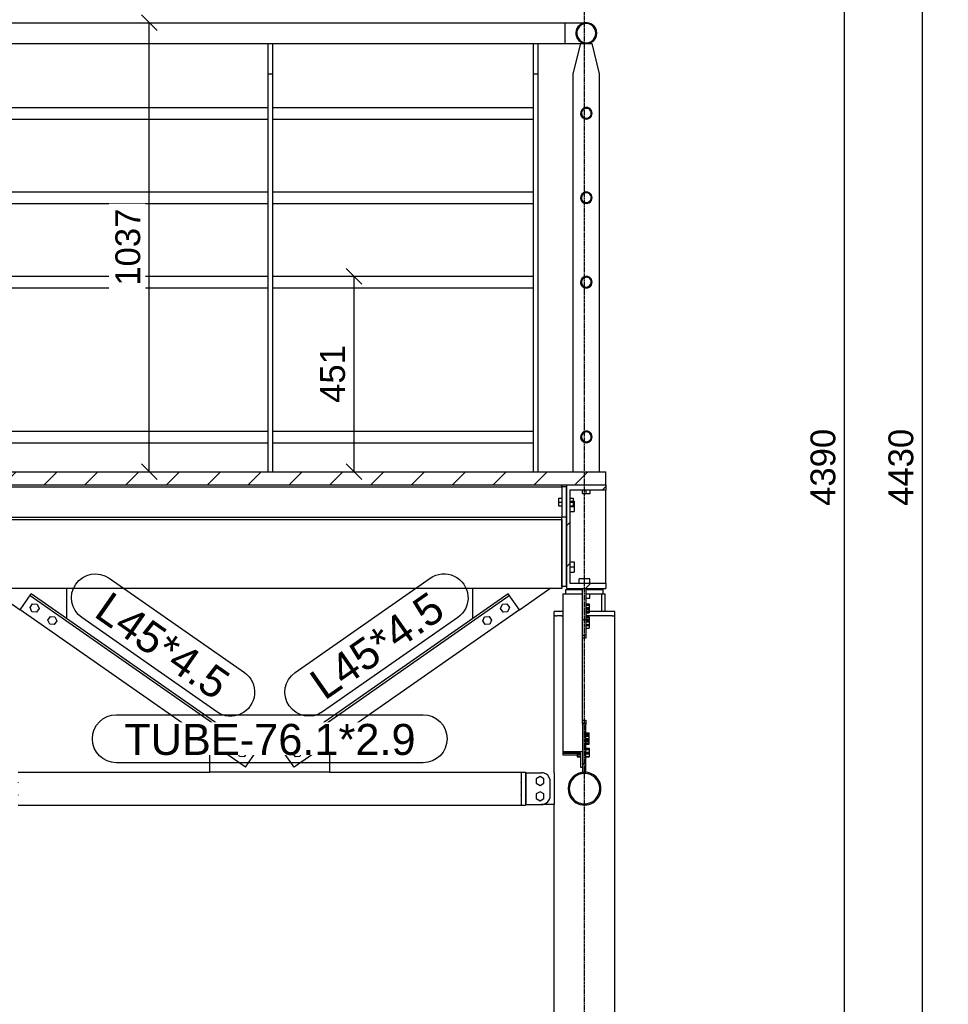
# Model space of a CAD drawing. Header units: millimetres. Extents: x 25 to 224619, y 20 to 11454.
# Tile 53 of 105: x 115847 to 117992, y 2724 to 4998. Entities that reach past the tile are written whole.
import ezdxf

# ---------------------------------------------------------------- set-up
doc = ezdxf.new("R2010")
doc.units = ezdxf.units.MM
doc.linetypes.add('DXK_LINE_DOT3', pattern=[5.9187, 2.979, -0.9799, 0.9799, -0.9799])
for name, color, linetype in [('ACIER_COUPE', 7, 'Continuous'), ('ACIER_HACHURES', 7, 'Continuous'), ('ACIER_VISIBLE', 7, 'Continuous'), ('BOULONS', 7, 'Continuous'), ('COTATIONS', 7, 'Continuous'), ('MAILLAGE', 7, 'Continuous'), ('REPERES', 7, 'Continuous')]:
    doc.layers.add(name, color=color, linetype=linetype)
doc.styles.add('Arial', font='arial.ttf', dxfattribs={"height": 0.2})

# ---------------------------------------------------------------- blocks, each defined once
blk = doc.blocks.new('GridLine-1649644-35265 - 19810')
at = {"layer": 'MAILLAGE', "color": 7, "linetype": 'DXK_LINE_DOT3'}
blk.add_line((117151.6, 600), (117151.6, 7479.1), dxfattribs=at)
blk = doc.blocks.new('Part-1649644-20534 - 19810')
at = {"layer": 'ACIER_HACHURES', "linetype": 'Continuous'}
h = blk.add_hatch(dxfattribs=at)
h.set_pattern_fill('', scale=21, style=0, pattern_type=0)
h.set_pattern_definition([(45, (117176.525, 4979.03), (-47.146, 47.146), [])])
h.paths.add_polyline_path([(117179.8, 4967), (117176.5, 4979), (117167.7, 4987.9), (117155.6, 4991.1), (117143.5, 4987.9), (117134.7, 4979), (117131.5, 4967), (117134.7, 4954.9), (117143.5, 4946), (117155.6, 4942.8), (117167.7, 4946), (117176.5, 4954.9)])
h.paths.add_polyline_path([(117166.7, 4947.8), (117155.6, 4944.8), (117144.5, 4947.8), (117136.4, 4955.9), (117133.5, 4967), (117136.4, 4978), (117144.5, 4986.1), (117155.6, 4989.1), (117166.7, 4986.1), (117174.8, 4978), (117177.8, 4967), (117174.8, 4955.9)])
at = {"layer": 'ACIER_COUPE', "color": 136, "linetype": 'Continuous'}
for radius, start, end in [(24.1, 30, 210), (22.1, 330, 150), (22.1, 150, 330), (24.1, 210, 30)]:
    blk.add_arc((117155.6, 4967), radius, start, end, dxfattribs=at)
blk = doc.blocks.new('Part-1649644-19848 - 19810')
at = {"layer": 'ACIER_HACHURES', "linetype": 'Continuous'}
h = blk.add_hatch(dxfattribs=at)
h.set_pattern_fill('', scale=21, style=0, pattern_type=0)
h.set_pattern_definition([(45, (117110.61, 3924.106), (-47.146, 47.146), [])])
h.paths.add_polyline_path([(117200.6, 3924.1), (117110.6, 3924.1), (117110.6, 3684.1), (117200.6, 3684.1), (117200.6, 3696.6), (117117.6, 3696.6), (117117.6, 3911.6), (117200.6, 3911.6)])
at = {"layer": 'ACIER_COUPE', "color": 136, "linetype": 'Continuous'}
for p, q in [((117110.6, 3684.1), (117110.6, 3924.1)), ((117110.6, 3924.1), (117200.6, 3924.1)), ((117200.6, 3911.6), (117117.6, 3911.6)), ((117117.6, 3911.6), (117117.6, 3696.6)), ((117200.6, 3924.1), (117200.6, 3911.6)), ((117110.6, 3684.1), (117200.6, 3684.1)), ((117117.6, 3696.6), (117200.6, 3696.6)), ((117200.6, 3696.6), (117200.6, 3684.1))]:
    blk.add_line(p, q, dxfattribs=at)
blk = doc.blocks.new('Part-1649644-19849 - 19810')
at = {"layer": 'ACIER_VISIBLE', "color": 136, "linetype": 'Continuous'}
for p, q in [((115762.4, 3684.1), (115762.4, 3844.1)), ((117098.8, 3844.1), (117098.8, 3684.1)), ((117098.8, 3684.1), (115762.4, 3684.1))]:
    blk.add_line(p, q, dxfattribs=at)
blk = doc.blocks.new('Part-1649644-19851 - 19810')
at = {"layer": 'ACIER_VISIBLE', "color": 136, "linetype": 'Continuous'}
for p, q in [((117098.8, 3689.1), (117098.8, 3844.1)), ((117108.8, 3849.1), (117108.8, 3689.1)), ((117108.8, 3689.1), (117098.8, 3689.1))]:
    blk.add_line(p, q, dxfattribs=at)
blk = doc.blocks.new('Bolt-1649644-19852 - 19810')
at = {"layer": 'BOULONS', "color": 7, "linetype": 'Continuous'}
for p, q in [((117108.8, 3882.1), (117110.6, 3882.1)), ((117108.8, 3866.1), (117110.6, 3866.1)), ((117117.6, 3886.1), (117127.6, 3886.1)), ((117117.6, 3874.1), (117127.6, 3874.1)), ((117127.6, 3886.1), (117127.6, 3862.1)), ((117117.6, 3862.1), (117127.6, 3862.1)), ((117108.8, 3742.1), (117110.6, 3742.1)), ((117117.6, 3746.1), (117127.6, 3746.1)), ((117117.6, 3734.1), (117127.6, 3734.1)), ((117127.6, 3746.1), (117127.6, 3722.1)), ((117108.8, 3726.1), (117110.6, 3726.1)), ((117117.6, 3722.1), (117127.6, 3722.1))]:
    blk.add_line(p, q, dxfattribs=at)
blk = doc.blocks.new('Part-1649644-20556 - 19810')
at = {"layer": 'ACIER_VISIBLE', "color": 136, "linetype": 'Continuous'}
for p, q in [((115713.8, 4048.1), (116420.6, 4048.1)), ((116430.6, 4048.1), (117033.8, 4048.1)), ((115713.8, 4021.2), (116420.6, 4021.2)), ((116430.6, 4021.2), (117033.8, 4021.2))]:
    blk.add_line(p, q, dxfattribs=at)
blk = doc.blocks.new('Bolt-1649644-19866 - 19810')
at = {"layer": 'BOULONS', "color": 7, "linetype": 'Continuous'}
for p, q in [((117108.8, 3890.1), (117110.6, 3890.1)), ((117117.6, 3893.1), (117125.1, 3893.1)), ((117125.1, 3893.1), (117125.1, 3875.1)), ((117108.8, 3878.1), (117110.6, 3878.1)), ((117117.6, 3884.1), (117125.1, 3884.1)), ((117117.6, 3875.1), (117125.1, 3875.1))]:
    blk.add_line(p, q, dxfattribs=at)
blk = doc.blocks.new('Bolt-1649644-19873 - 19810')
at = {"layer": 'BOULONS', "color": 7, "linetype": 'Continuous'}
for p, q in [((117108.8, 3890.1), (117110.6, 3890.1)), ((117117.6, 3893.1), (117125.1, 3893.1)), ((117125.1, 3893.1), (117125.1, 3875.1)), ((117108.8, 3878.1), (117110.6, 3878.1)), ((117117.6, 3884.1), (117125.1, 3884.1)), ((117117.6, 3875.1), (117125.1, 3875.1))]:
    blk.add_line(p, q, dxfattribs=at)
blk = doc.blocks.new('Bolt-1649644-19881 - 19810')
at = {"layer": 'BOULONS', "color": 7, "linetype": 'Continuous'}
for p, q in [((117108.8, 3890.1), (117110.6, 3890.1)), ((117117.6, 3893.1), (117125.1, 3893.1)), ((117125.1, 3893.1), (117125.1, 3875.1)), ((117108.8, 3878.1), (117110.6, 3878.1)), ((117117.6, 3884.1), (117125.1, 3884.1)), ((117117.6, 3875.1), (117125.1, 3875.1))]:
    blk.add_line(p, q, dxfattribs=at)
blk = doc.blocks.new('Part-1649644-19882 - 19810')
at = {"layer": 'ACIER_VISIBLE', "color": 136, "linetype": 'Continuous'}
for p, q in [((115745.6, 3924.1), (115745.6, 3904.1)), ((115745.6, 3918.9), (117098.8, 3918.9)), ((117098.8, 3919.1), (117098.8, 3924.1)), ((115669.4, 3904.1), (115745.6, 3904.1)), ((115669.4, 3849.3), (117098.8, 3849.3)), ((115669.4, 3844.1), (117098.8, 3844.1)), ((117098.8, 3844.1), (117098.8, 3849.1))]:
    blk.add_line(p, q, dxfattribs=at)
blk = doc.blocks.new('Part-1649644-19887 - 19810')
at = {"layer": 'ACIER_VISIBLE', "color": 136, "linetype": 'Continuous'}
for p, q in [((117108.8, 3919.1), (117098.8, 3919.1)), ((117098.8, 3919.1), (117098.8, 3849.1)), ((117108.8, 3919.1), (117108.8, 3849.1)), ((117108.8, 3849.1), (117098.8, 3849.1))]:
    blk.add_line(p, q, dxfattribs=at)
blk = doc.blocks.new('Bolt-1649644-19888 - 19810')
at = {"layer": 'BOULONS', "color": 7, "linetype": 'Continuous'}
for p, q in [((117091.3, 3893.1), (117091.3, 3875.1)), ((117091.3, 3893.1), (117098.8, 3893.1)), ((117108.8, 3890.1), (117110.6, 3890.1)), ((117117.6, 3893.1), (117125.1, 3893.1)), ((117125.1, 3893.1), (117125.1, 3875.1)), ((117091.3, 3884.1), (117098.8, 3884.1)), ((117091.3, 3875.1), (117098.8, 3875.1)), ((117108.8, 3878.1), (117110.6, 3878.1)), ((117117.6, 3884.1), (117125.1, 3884.1)), ((117117.6, 3875.1), (117125.1, 3875.1))]:
    blk.add_line(p, q, dxfattribs=at)
blk = doc.blocks.new('Part-1649644-20538 - 19810')
at = {"layer": 'ACIER_HACHURES', "linetype": 'Continuous'}
h = blk.add_hatch(dxfattribs=at)
h.set_pattern_fill('', scale=21, style=0, pattern_type=0)
h.set_pattern_definition([(45, (117167.26, 4041.33), (-47.146, 47.146), [])])
h.paths.add_polyline_path([(117169.1, 4034.6), (117167.3, 4041.3), (117162.3, 4046.3), (117155.6, 4048.1), (117148.9, 4046.3), (117144, 4041.3), (117142.2, 4034.6), (117144, 4027.9), (117148.9, 4023), (117155.6, 4021.2), (117162.3, 4023), (117167.3, 4027.9)])
h.paths.add_polyline_path([(117161.3, 4024.7), (117155.6, 4023.2), (117149.9, 4024.7), (117145.7, 4028.9), (117144.2, 4034.6), (117145.7, 4040.3), (117149.9, 4044.5), (117155.6, 4046.1), (117161.3, 4044.5), (117165.5, 4040.3), (117167.1, 4034.6), (117165.5, 4028.9)])
at = {"layer": 'ACIER_COUPE', "color": 136, "linetype": 'Continuous'}
for radius, start, end in [(13.4, 30, 210), (13.4, 210, 30), (11.4, 150, 330), (11.4, 330, 150)]:
    blk.add_arc((117155.6, 4034.6), radius, start, end, dxfattribs=at)
blk = doc.blocks.new('Part-1649644-19894 - 19810')
at = {"layer": 'ACIER_VISIBLE', "color": 136, "linetype": 'Continuous'}
for p, q in [((117081.5, 3258.8), (117081.5, 3621.1)), ((117084.7, 3621.1), (117084.9, 3621.1)), ((117084.9, 3621.1), (117087.2, 3621.1)), ((117098, 3621.1), (117093.4, 3621.1)), ((117177.3, 3621.1), (117171.3, 3621.1)), ((117195.5, 3621.1), (117189.6, 3621.1)), ((117209.3, 3621.1), (117204.8, 3621.1)), ((117215.6, 3621.1), (117217.8, 3621.1)), ((117217.8, 3621.1), (117218.1, 3621.1)), ((117221.2, 1760.5), (117221.2, 3621.1)), ((117081.5, 1760.5), (117081.5, 3185.6))]:
    blk.add_line(p, q, dxfattribs=at)
blk = doc.blocks.new('Part-1649644-19895 - 19810')
at = {"layer": 'ACIER_VISIBLE', "color": 136, "linetype": 'Continuous'}
for p, q in [((117103.4, 3672.3), (117108.4, 3672.3)), ((117103.4, 3672.1), (117103.4, 3672.3)), ((117111.4, 3672.1), (117111.4, 3672.3)), ((117191.4, 3631.1), (117191.4, 3672.3)), ((117194.4, 3672.3), (117199.4, 3672.3)), ((117199.4, 3631.1), (117199.4, 3672.3))]:
    blk.add_line(p, q, dxfattribs=at)
blk = doc.blocks.new('Part-1649644-19897 - 19810')
at = {"layer": 'ACIER_VISIBLE', "color": 136, "linetype": 'Continuous'}
for p, q in [((117108.4, 3682.3), (117146.4, 3682.3)), ((117108.4, 3672.3), (117108.4, 3682.3)), ((117108.4, 3672.3), (117146.4, 3672.3)), ((117154.4, 3682.3), (117194.4, 3682.3)), ((117154.4, 3672.3), (117194.4, 3672.3)), ((117194.4, 3672.3), (117194.4, 3682.3))]:
    blk.add_line(p, q, dxfattribs=at)
blk = doc.blocks.new('Bolt-1649644-19898 - 19810')
at = {"layer": 'BOULONS', "color": 7, "linetype": 'Continuous'}
for p, q in [((117139.4, 3696.6), (117139.4, 3706.6)), ((117163.4, 3706.6), (117139.4, 3706.6)), ((117143.4, 3682.3), (117143.4, 3684.1)), ((117151.4, 3696.6), (117151.4, 3706.6)), ((117159.4, 3682.3), (117159.4, 3684.1)), ((117163.4, 3696.6), (117163.4, 3706.6)), ((117139.4, 3672.1), (117139.4, 3672.3)), ((117154.4, 3662.3), (117163.4, 3662.3)), ((117163.4, 3662.3), (117163.4, 3672.3))]:
    blk.add_line(p, q, dxfattribs=at)
blk = doc.blocks.new('Bolt-1649644-20258 - 19810')
at = {"layer": 'BOULONS', "color": 7, "linetype": 'Continuous'}
for p, q in [((117154.4, 3648.6), (117161.9, 3648.6)), ((117154.4, 3645.9), (117161.9, 3645.9)), ((117161.9, 3648.6), (117161.9, 3628.5)), ((117154.4, 3635.8), (117161.9, 3635.8)), ((117154.4, 3628.5), (117161.9, 3628.5)), ((117154.4, 3613.2), (117161.9, 3613.2)), ((117154.4, 3610.5), (117161.9, 3610.5)), ((117154.4, 3600.5), (117161.9, 3600.5)), ((117154.4, 3593.1), (117161.9, 3593.1)), ((117161.9, 3613.2), (117161.9, 3593.1))]:
    blk.add_line(p, q, dxfattribs=at)
blk = doc.blocks.new('Bolt-1649644-20269 - 19810')
at = {"layer": 'BOULONS', "color": 7, "linetype": 'Continuous'}
for p, q in [((117154.4, 3344.8), (117161.9, 3344.8)), ((117154.4, 3343.5), (117161.9, 3343.5)), ((117161.9, 3325.6), (117161.9, 3344.8)), ((117154.4, 3333.9), (117161.9, 3333.9)), ((117154.4, 3325.6), (117161.9, 3325.6)), ((117134.4, 3304.3), (117134.4, 3295.5)), ((117134.4, 3303.7), (117141.9, 3303.7)), ((117154.4, 3314.6), (117161.9, 3314.6)), ((117154.4, 3313.3), (117161.9, 3313.3)), ((117154.4, 3303.7), (117161.9, 3303.7)), ((117161.9, 3314.6), (117161.9, 3295.5)), ((117134.4, 3295.5), (117141.9, 3295.5)), ((117154.4, 3295.5), (117161.9, 3295.5))]:
    blk.add_line(p, q, dxfattribs=at)
blk = doc.blocks.new('Part-1649644-20262 - 19810')
at = {"layer": 'ACIER_VISIBLE', "color": 136, "linetype": 'Continuous'}
for p, q in [((117101.4, 3672.1), (117101.4, 3304.6)), ((117101.4, 3672.1), (117146.4, 3672.1)), ((117146.4, 3371.4), (117146.4, 3612.7)), ((117101.4, 3308.2), (117146.4, 3308.2)), ((117101.4, 3304.6), (117141.9, 3304.6)), ((117141.9, 3304.6), (117141.9, 3272)), ((117141.9, 3272), (117146.4, 3272))]:
    blk.add_line(p, q, dxfattribs=at)
blk = doc.blocks.new('Part-1649644-20257 - 19810')
at = {"layer": 'ACIER_VISIBLE', "color": 136, "linetype": 'Continuous'}
for p, q in [((117154.4, 3575.9), (117154.4, 3569.6)), ((117154.4, 3569.6), (117146.4, 3569.6))]:
    blk.add_line(p, q, dxfattribs=at)
blk = doc.blocks.new('Part-1649644-20367 - 19810')
at = {"layer": 'ACIER_HACHURES', "linetype": 'Continuous'}
h = blk.add_hatch(dxfattribs=at)
h.set_pattern_fill('', scale=21, style=0, pattern_type=0)
h.set_pattern_definition([(45, (115650.61, 3954.106), (-47.1463, 47.1463), [])])
h.paths.add_polyline_path([(117200.6, 3954.1), (115650.6, 3954.1), (115650.6, 3924.1), (117200.6, 3924.1)])
at = {"layer": 'ACIER_COUPE', "color": 136, "linetype": 'Continuous'}
for p, q in [((115650.6, 3924.1), (115650.6, 3954.1)), ((115650.6, 3954.1), (117200.6, 3954.1)), ((117200.6, 3924.1), (117200.6, 3954.1)), ((115650.6, 3924.1), (117200.6, 3924.1))]:
    blk.add_line(p, q, dxfattribs=at)
blk = doc.blocks.new('Part-1649644-20230 - 19810')
at = {"layer": 'ACIER_VISIBLE', "color": 136, "linetype": 'Continuous'}
for p, q in [((117081.5, 3258.8), (117081.5, 3185.6)), ((117081.5, 3185.6), (117052.2, 3185.6))]:
    blk.add_line(p, q, dxfattribs=at)
blk = doc.blocks.new('Part-1649644-20244 - 19810')
at = {"layer": 'ACIER_VISIBLE', "color": 136, "linetype": 'Continuous'}
for p, q in [((115848, 3635.2), (115873.7, 3672.1)), ((115871.2, 3668.4), (116391.5, 3305.2)), ((116394, 3308.9), (115873.7, 3672.1)), ((116368.3, 3272), (115848, 3635.2)), ((116368.3, 3272), (116394, 3308.9))]:
    blk.add_line(p, q, dxfattribs=at)
blk = doc.blocks.new('Part-1649644-20121 - 19810')
at = {"layer": 'ACIER_VISIBLE', "color": 136, "linetype": 'Continuous'}
for p, q in [((117101.4, 3631.1), (117081.5, 3631.1)), ((117081.5, 3621.1), (117081.5, 3631.1)), ((117084.7, 3621.1), (117081.5, 3621.1)), ((117093.4, 3621.1), (117087.2, 3621.1)), ((117098, 3621.1), (117101.4, 3621.1)), ((117221.2, 3631.1), (117154.4, 3631.1)), ((117171.3, 3621.1), (117154.4, 3621.1)), ((117189.6, 3621.1), (117177.3, 3621.1)), ((117204.8, 3621.1), (117195.5, 3621.1)), ((117215.6, 3621.1), (117209.3, 3621.1)), ((117218.1, 3621.1), (117218.9, 3621.1)), ((117218.9, 3621.1), (117221.2, 3621.1)), ((117221.2, 3621.1), (117221.2, 3631.1))]:
    blk.add_line(p, q, dxfattribs=at)
blk = doc.blocks.new('Part-1649644-20246 - 19810')
at = {"layer": 'ACIER_VISIBLE', "color": 136, "linetype": 'Continuous'}
for p, q in [((116893.3, 3614.9), (116893.3, 3684.1)), ((117001, 3635.2), (117071.1, 3684.1))]:
    blk.add_line(p, q, dxfattribs=at)
blk = doc.blocks.new('Part-1649644-20240 - 19810')
at = {"layer": 'ACIER_VISIBLE', "color": 136, "linetype": 'Continuous'}
for p, q in [((117005.2, 3260.2), (117005.2, 3259.7)), ((117005.2, 3260.2), (117015.2, 3260.2)), ((117005.2, 3259.7), (117005.2, 3257.4)), ((117005.2, 3257), (117005.2, 3256.1)), ((117005.2, 3256.1), (117005.2, 3237.2)), ((117015.2, 3260.2), (117015.2, 3184.1)), ((117005.2, 3236.1), (117005.2, 3208.2)), ((117005.2, 3207.1), (117005.2, 3187.3)), ((117005.2, 3186.9), (117005.2, 3186)), ((117005.2, 3186), (117005.2, 3184.1)), ((117005.2, 3184.1), (117015.2, 3184.1))]:
    blk.add_line(p, q, dxfattribs=at)
blk = doc.blocks.new('Part-1649644-20260 - 19810')
at = {"layer": 'ACIER_VISIBLE', "color": 136, "linetype": 'Continuous'}
for p, q in [((117101.4, 3304.6), (117101.4, 3304.3)), ((117101.4, 3304.3), (117141.9, 3304.3))]:
    blk.add_line(p, q, dxfattribs=at)
blk = doc.blocks.new('Part-1649644-20138 - 19810')
at = {"layer": 'ACIER_VISIBLE', "color": 136, "linetype": 'Continuous'}
blk.add_line((117200.6, 3696.6), (117200.6, 3911.6), dxfattribs=at)
blk = doc.blocks.new('Bolt-1649644-20266 - 19810')
at = {"layer": 'BOULONS', "color": 7, "linetype": 'Continuous'}
for p, q in [((117154.4, 3344.8), (117161.9, 3344.8)), ((117161.9, 3325.6), (117161.9, 3344.8)), ((117154.4, 3336.5), (117161.9, 3336.5)), ((117154.4, 3326.9), (117161.9, 3326.9)), ((117154.4, 3325.6), (117161.9, 3325.6)), ((117134.4, 3304.3), (117134.4, 3295.5)), ((117154.4, 3314.6), (117161.9, 3314.6)), ((117154.4, 3306.3), (117161.9, 3306.3)), ((117161.9, 3314.6), (117161.9, 3295.5)), ((117134.4, 3296.7), (117141.9, 3296.7)), ((117134.4, 3295.5), (117141.9, 3295.5)), ((117154.4, 3296.7), (117161.9, 3296.7)), ((117154.4, 3295.5), (117161.9, 3295.5))]:
    blk.add_line(p, q, dxfattribs=at)
blk = doc.blocks.new('Part-1649644-20276 - 19810')
at = {"layer": 'ACIER_VISIBLE', "color": 136, "linetype": 'Continuous'}
for p, q in [((117146.4, 3612.7), (117146.4, 3684.1)), ((117154.4, 3684.1), (117154.4, 3576.5)), ((117146.4, 3612.7), (117154.4, 3612.7)), ((117146.4, 3576.5), (117154.4, 3576.5))]:
    blk.add_line(p, q, dxfattribs=at)
blk = doc.blocks.new('Bolt-1649644-20270 - 19810')
at = {"layer": 'BOULONS', "color": 7, "linetype": 'Continuous'}
for p, q in [((117154.4, 3344.2), (117161.9, 3344.2)), ((117161.9, 3325.1), (117161.9, 3344.2)), ((117154.4, 3335.8), (117161.9, 3335.8)), ((117154.4, 3326.3), (117161.9, 3326.3)), ((117154.4, 3325.1), (117161.9, 3325.1)), ((117134.4, 3304.6), (117134.4, 3295.4)), ((117154.4, 3314.5), (117161.9, 3314.5)), ((117154.4, 3306.1), (117161.9, 3306.1)), ((117161.9, 3314.5), (117161.9, 3295.4)), ((117134.4, 3296.6), (117141.9, 3296.6)), ((117134.4, 3295.4), (117141.9, 3295.4)), ((117154.4, 3296.6), (117161.9, 3296.6)), ((117154.4, 3295.4), (117161.9, 3295.4))]:
    blk.add_line(p, q, dxfattribs=at)
blk = doc.blocks.new('Part-1649644-20264 - 19810')
at = {"layer": 'ACIER_VISIBLE', "color": 136, "linetype": 'Continuous'}
for p, q in [((117146.4, 3380.5), (117154.4, 3380.5)), ((117146.4, 3374.5), (117154.4, 3374.5)), ((117154.4, 3380.5), (117154.4, 3371.4))]:
    blk.add_line(p, q, dxfattribs=at)
blk = doc.blocks.new('Bolt-1649644-20274 - 19810')
at = {"layer": 'BOULONS', "color": 7, "linetype": 'Continuous'}
for p, q in [((117154.4, 3648.7), (117161.9, 3648.7)), ((117154.4, 3647.4), (117161.9, 3647.4)), ((117161.9, 3648.7), (117161.9, 3629.5)), ((117154.4, 3637.8), (117161.9, 3637.8)), ((117154.4, 3629.5), (117161.9, 3629.5)), ((117154.4, 3618.5), (117161.9, 3618.5)), ((117154.4, 3617.2), (117161.9, 3617.2)), ((117161.9, 3618.5), (117161.9, 3599.3)), ((117154.4, 3607.6), (117161.9, 3607.6)), ((117154.4, 3599.3), (117161.9, 3599.3))]:
    blk.add_line(p, q, dxfattribs=at)
blk = doc.blocks.new('Bolt-1649644-20278 - 19810')
at = {"layer": 'BOULONS', "color": 7, "linetype": 'Continuous'}
for p, q in [((117154.4, 3648.7), (117161.9, 3648.7)), ((117154.4, 3647.5), (117161.9, 3647.5)), ((117161.9, 3648.7), (117161.9, 3629.6)), ((117154.4, 3638), (117161.9, 3638)), ((117154.4, 3629.6), (117161.9, 3629.6)), ((117154.4, 3619), (117161.9, 3619)), ((117154.4, 3617.8), (117161.9, 3617.8)), ((117161.9, 3619), (117161.9, 3599.9)), ((117154.4, 3608.3), (117161.9, 3608.3)), ((117154.4, 3599.9), (117161.9, 3599.9))]:
    blk.add_line(p, q, dxfattribs=at)
blk = doc.blocks.new('Part-1649644-20272 - 19810')
at = {"layer": 'ACIER_VISIBLE', "color": 136, "linetype": 'Continuous'}
for p, q in [((117154.4, 3575.9), (117146.4, 3575.9)), ((117154.4, 3576.5), (117154.4, 3575.9))]:
    blk.add_line(p, q, dxfattribs=at)
blk = doc.blocks.new('Part-1649644-20553 - 19810')
at = {"layer": 'ACIER_VISIBLE', "color": 136, "linetype": 'Continuous'}
for p, q in [((115713.8, 4795.4), (116420.6, 4795.4)), ((116430.6, 4795.4), (117033.8, 4795.4)), ((115713.8, 4768.5), (116420.6, 4768.5)), ((116430.6, 4768.5), (117033.8, 4768.5))]:
    blk.add_line(p, q, dxfattribs=at)
blk = doc.blocks.new('Bolt-1649644-20250 - 19810')
at = {"layer": 'BOULONS', "color": 7, "linetype": 'Continuous'}
for p, q in [((116519, 3332.5), (116523.4, 3341.9)), ((116524.9, 3324), (116519, 3332.5)), ((116523.4, 3341.9), (116533.7, 3342.8)), ((116535.3, 3324.9), (116524.9, 3324)), ((116533.7, 3342.8), (116539.7, 3334.3)), ((116539.7, 3334.3), (116535.3, 3324.9)), ((116478, 3303.9), (116482.4, 3313.3)), ((116483.9, 3295.4), (116478, 3303.9)), ((116482.4, 3313.3), (116492.7, 3314.2)), ((116492.7, 3314.2), (116498.7, 3305.7)), ((116498.7, 3305.7), (116494.3, 3296.2)), ((116494.3, 3296.2), (116483.9, 3295.4))]:
    blk.add_line(p, q, dxfattribs=at)
blk = doc.blocks.new('Bolt-1649644-20254 - 19810')
at = {"layer": 'BOULONS', "color": 7, "linetype": 'Continuous'}
for p, q in [((115871, 3640.2), (115877, 3648.8)), ((115875.4, 3630.8), (115871, 3640.2)), ((115877, 3648.8), (115887.3, 3647.9)), ((115887.3, 3647.9), (115891.7, 3638.5)), ((115885.8, 3629.9), (115875.4, 3630.8)), ((115891.7, 3638.5), (115885.8, 3629.9)), ((115912, 3611.6), (115918, 3620.1)), ((115918, 3620.1), (115928.3, 3619.2)), ((115928.3, 3619.2), (115932.7, 3609.8)), ((115916.4, 3602.2), (115912, 3611.6)), ((115926.8, 3601.3), (115916.4, 3602.2)), ((115932.7, 3609.8), (115926.8, 3601.3))]:
    blk.add_line(p, q, dxfattribs=at)
blk = doc.blocks.new('Part-1649644-20220 - 19810')
at = {"layer": 'ACIER_HACHURES', "linetype": 'Continuous'}
h = blk.add_hatch(dxfattribs=at)
h.set_pattern_fill('', scale=21, style=0, pattern_type=0)
h.set_pattern_definition([(45, (117186.534, 3236.72), (-47.146, 47.146), [])])
h.paths.add_polyline_path([(117189.4, 3222.2), (117186.5, 3236.7), (117178.3, 3249.1), (117165.9, 3257.3), (117151.4, 3260.2), (117136.8, 3257.3), (117124.5, 3249.1), (117116.2, 3236.7), (117113.3, 3222.2), (117116.2, 3207.6), (117124.5, 3195.3), (117136.8, 3187), (117151.4, 3184.1), (117165.9, 3187), (117178.3, 3195.3), (117186.5, 3207.6)])
h.paths.add_polyline_path([(117176.2, 3197.3), (117164.8, 3189.7), (117151.4, 3187), (117137.9, 3189.7), (117126.5, 3197.3), (117118.9, 3208.7), (117116.2, 3222.2), (117118.9, 3235.6), (117126.5, 3247), (117137.9, 3254.6), (117151.4, 3257.3), (117164.8, 3254.6), (117176.2, 3247), (117183.9, 3235.6), (117186.5, 3222.2), (117183.9, 3208.7)])
at = {"layer": 'ACIER_COUPE', "color": 136, "linetype": 'Continuous'}
for radius, start, end in [(38, 22.5, 202.5), (35.1, 337.5, 157.5), (38, 202.5, 22.5), (35.1, 157.5, 337.5)]:
    blk.add_arc((117151.4, 3222.2), radius, start, end, dxfattribs=at)
blk = doc.blocks.new('Part-1649644-20229 - 19810')
at = {"layer": 'ACIER_VISIBLE', "color": 136, "linetype": 'Continuous'}
for p, q in [((115843.8, 3260.2), (116286.3, 3260.2)), ((115843.8, 3257.4), (115843.8, 3257.3)), ((115843.8, 3257.3), (115843.8, 3257)), ((116562.7, 3260.2), (117005.2, 3260.2)), ((117005.2, 3257.3), (117005.2, 3257.4)), ((117005.2, 3257), (117005.2, 3257.3)), ((115843.8, 3237.2), (115843.8, 3236.7)), ((115843.8, 3236.7), (115843.8, 3236.1)), ((117005.2, 3236.7), (117005.2, 3237.2)), ((117005.2, 3236.1), (117005.2, 3236.7)), ((115843.8, 3208.2), (115843.8, 3207.6)), ((115843.8, 3207.6), (115843.8, 3207.1)), ((117005.2, 3207.6), (117005.2, 3208.2)), ((117005.2, 3207.1), (117005.2, 3207.6)), ((115843.8, 3187.3), (115843.8, 3187)), ((115843.8, 3187), (115843.8, 3186.9)), ((115843.8, 3184.1), (117005.2, 3184.1)), ((117005.2, 3187), (117005.2, 3187.3)), ((117005.2, 3186.9), (117005.2, 3187))]:
    blk.add_line(p, q, dxfattribs=at)
blk = doc.blocks.new('Part-1649644-20233 - 19810')
at = {"layer": 'ACIER_VISIBLE', "color": 136, "linetype": 'Continuous'}
for p, q in [((117015.9, 3258.8), (117015.9, 3185.6)), ((117015.9, 3258.8), (117052.3, 3258.8)), ((117056.2, 3258.4), (117052.3, 3258.8)), ((117072.3, 3238.8), (117071.9, 3242.7)), ((117072.2, 3205.6), (117072.3, 3238.8)), ((117015.9, 3185.6), (117052.2, 3185.6)), ((117052.2, 3185.6), (117056.1, 3185.9)), ((117071.9, 3201.7), (117072.2, 3205.6))]:
    blk.add_line(p, q, dxfattribs=at)
for centre, start, end in [((117052.3, 3238.8), 11.2413, 78.7316), ((117052.2, 3205.6), 281.2429, 348.7429)]:
    blk.add_arc(centre, 20, start, end, dxfattribs=at)
blk = doc.blocks.new('Bolt-1649644-20235 - 19810')
at = {"layer": 'BOULONS', "color": 7, "linetype": 'Continuous'}
for p, q in [((117048.7, 3250), (117039.7, 3244.8)), ((117039.7, 3244.8), (117039.7, 3234.5)), ((117039.7, 3234.5), (117048.7, 3229.3)), ((117057.7, 3244.8), (117048.7, 3250)), ((117048.7, 3229.3), (117057.7, 3234.5)), ((117057.7, 3234.5), (117057.7, 3244.8)), ((117048.7, 3215), (117039.7, 3209.8)), ((117039.7, 3209.8), (117039.7, 3199.5)), ((117057.7, 3209.8), (117048.7, 3215)), ((117057.7, 3199.5), (117057.7, 3209.8)), ((117039.7, 3199.5), (117048.7, 3194.3)), ((117048.7, 3194.3), (117057.7, 3199.5))]:
    blk.add_line(p, q, dxfattribs=at)
blk = doc.blocks.new('Part-1649644-20243 - 19810')
at = {"layer": 'ACIER_VISIBLE', "color": 136, "linetype": 'Continuous'}
for p, q in [((116975.3, 3672.1), (116455, 3308.9)), ((116457.5, 3305.2), (116977.8, 3668.4)), ((117001, 3635.2), (116975.3, 3672.1)), ((117001, 3635.2), (116480.7, 3272)), ((116480.7, 3272), (116455, 3308.9))]:
    blk.add_line(p, q, dxfattribs=at)
blk = doc.blocks.new('Bolt-1649644-20247 - 19810')
at = {"layer": 'BOULONS', "color": 7, "linetype": 'Continuous'}
for p, q in [((116957.3, 3638.5), (116961.7, 3647.9)), ((116961.7, 3647.9), (116972, 3648.8)), ((116972, 3648.8), (116978, 3640.2)), ((116978, 3640.2), (116973.6, 3630.8)), ((116916.3, 3609.8), (116920.7, 3619.2)), ((116920.7, 3619.2), (116931, 3620.1)), ((116931, 3620.1), (116937, 3611.6)), ((116963.2, 3629.9), (116957.3, 3638.5)), ((116973.6, 3630.8), (116963.2, 3629.9)), ((116922.2, 3601.3), (116916.3, 3609.8)), ((116932.6, 3602.2), (116922.2, 3601.3)), ((116937, 3611.6), (116932.6, 3602.2))]:
    blk.add_line(p, q, dxfattribs=at)
blk = doc.blocks.new('Part-1649644-20249 - 19810')
at = {"layer": 'ACIER_VISIBLE', "color": 136, "linetype": 'Continuous'}
for p, q in [((116312.1, 3366.1), (116536.9, 3366.1)), ((116286.3, 3260), (116286.3, 3329.2)), ((116562.7, 3329.2), (116562.7, 3260)), ((116562.7, 3260), (116286.3, 3260))]:
    blk.add_line(p, q, dxfattribs=at)
blk = doc.blocks.new('Bolt-1649644-20251 - 19810')
at = {"layer": 'BOULONS', "color": 7, "linetype": 'Continuous'}
for p, q in [((116309.3, 3334.3), (116315.3, 3342.8)), ((116313.7, 3324.9), (116309.3, 3334.3)), ((116324.1, 3324), (116313.7, 3324.9)), ((116315.3, 3342.8), (116325.6, 3341.9)), ((116330, 3332.5), (116324.1, 3324)), ((116325.6, 3341.9), (116330, 3332.5)), ((116350.3, 3305.7), (116356.3, 3314.2)), ((116354.7, 3296.2), (116350.3, 3305.7)), ((116356.3, 3314.2), (116366.6, 3313.3)), ((116371, 3303.9), (116365.1, 3295.4)), ((116366.6, 3313.3), (116371, 3303.9)), ((116365.1, 3295.4), (116354.7, 3296.2))]:
    blk.add_line(p, q, dxfattribs=at)
blk = doc.blocks.new('Part-1649644-20253 - 19810')
at = {"layer": 'ACIER_VISIBLE', "color": 136, "linetype": 'Continuous'}
for p, q in [((115777.9, 3684.1), (115848, 3635.2)), ((115955.7, 3614.9), (115955.7, 3684.1))]:
    blk.add_line(p, q, dxfattribs=at)
blk = doc.blocks.new('Part-1649644-20255 - 19810')
at = {"layer": 'ACIER_VISIBLE', "color": 136, "linetype": 'Continuous'}
for p, q in [((117101.4, 3304.3), (117101.4, 3300.6)), ((117101.4, 3303.8), (117141.9, 3303.8)), ((117101.4, 3300.6), (117141.9, 3300.6))]:
    blk.add_line(p, q, dxfattribs=at)
blk = doc.blocks.new('Bolt-1649644-20265 - 19810')
at = {"layer": 'BOULONS', "color": 7, "linetype": 'Continuous'}
for p, q in [((117154.4, 3351), (117161.9, 3351)), ((117154.4, 3348.3), (117161.9, 3348.3)), ((117161.9, 3330.9), (117161.9, 3351)), ((117154.4, 3338.3), (117161.9, 3338.3)), ((117154.4, 3330.9), (117161.9, 3330.9)), ((117134.4, 3300.6), (117134.4, 3295.6)), ((117154.4, 3315.6), (117161.9, 3315.6)), ((117154.4, 3312.9), (117161.9, 3312.9)), ((117154.4, 3302.9), (117161.9, 3302.9)), ((117161.9, 3315.6), (117161.9, 3295.6)), ((117134.4, 3295.6), (117141.9, 3295.6)), ((117154.4, 3295.6), (117161.9, 3295.6))]:
    blk.add_line(p, q, dxfattribs=at)
blk = doc.blocks.new('Bolt-1649644-20273 - 19810')
at = {"layer": 'BOULONS', "color": 7, "linetype": 'Continuous'}
for p, q in [((117154.4, 3648.7), (117161.9, 3648.7)), ((117154.4, 3640.4), (117161.9, 3640.4)), ((117161.9, 3648.7), (117161.9, 3629.5)), ((117154.4, 3630.8), (117161.9, 3630.8)), ((117154.4, 3629.5), (117161.9, 3629.5)), ((117154.4, 3618.5), (117161.9, 3618.5)), ((117161.9, 3618.5), (117161.9, 3599.3)), ((117154.4, 3610.2), (117161.9, 3610.2)), ((117154.4, 3600.6), (117161.9, 3600.6)), ((117154.4, 3599.3), (117161.9, 3599.3))]:
    blk.add_line(p, q, dxfattribs=at)
blk = doc.blocks.new('Bolt-1649644-20277 - 19810')
at = {"layer": 'BOULONS', "color": 7, "linetype": 'Continuous'}
for p, q in [((117154.4, 3648.7), (117161.9, 3648.7)), ((117154.4, 3640.3), (117161.9, 3640.3)), ((117161.9, 3648.7), (117161.9, 3629.6)), ((117154.4, 3630.8), (117161.9, 3630.8)), ((117154.4, 3629.6), (117161.9, 3629.6)), ((117154.4, 3619), (117161.9, 3619)), ((117161.9, 3619), (117161.9, 3599.9)), ((117154.4, 3610.6), (117161.9, 3610.6)), ((117154.4, 3601.1), (117161.9, 3601.1)), ((117154.4, 3599.9), (117161.9, 3599.9))]:
    blk.add_line(p, q, dxfattribs=at)
blk = doc.blocks.new('Part-1649644-20554 - 19810')
at = {"layer": 'ACIER_VISIBLE', "color": 136, "linetype": 'Continuous'}
for p, q in [((115713.8, 4600.4), (116420.6, 4600.4)), ((116430.6, 4600.4), (117033.8, 4600.4)), ((115713.8, 4573.5), (116420.6, 4573.5)), ((116430.6, 4573.5), (117033.8, 4573.5))]:
    blk.add_line(p, q, dxfattribs=at)
blk = doc.blocks.new('Bolt-1649644-23060 - 19810')
at = {"layer": 'BOULONS', "color": 7, "linetype": 'Continuous'}
for p, q in [((117154.4, 3344.2), (117161.9, 3344.2)), ((117154.4, 3343), (117161.9, 3343)), ((117161.9, 3325.1), (117161.9, 3344.2)), ((117154.4, 3333.5), (117161.9, 3333.5)), ((117154.4, 3325.1), (117161.9, 3325.1)), ((117134.4, 3304.6), (117134.4, 3295.4)), ((117134.4, 3303.8), (117141.9, 3303.8)), ((117154.4, 3314.5), (117161.9, 3314.5)), ((117154.4, 3313.3), (117161.9, 3313.3)), ((117154.4, 3303.8), (117161.9, 3303.8)), ((117161.9, 3314.5), (117161.9, 3295.4)), ((117134.4, 3295.4), (117141.9, 3295.4)), ((117154.4, 3295.4), (117161.9, 3295.4))]:
    blk.add_line(p, q, dxfattribs=at)
blk = doc.blocks.new('Part-1649644-20555 - 19810')
at = {"layer": 'ACIER_VISIBLE', "color": 136, "linetype": 'Continuous'}
for p, q in [((115713.8, 4405.4), (116420.6, 4405.4)), ((116430.6, 4405.4), (117033.8, 4405.4)), ((115713.8, 4378.5), (116420.6, 4378.5)), ((116430.6, 4378.5), (117033.8, 4378.5))]:
    blk.add_line(p, q, dxfattribs=at)
blk = doc.blocks.new('Part-1649644-20463 - 19810')
at = {"layer": 'ACIER_VISIBLE', "color": 136, "linetype": 'Continuous'}
for p, q in [((117125.6, 4872.8), (117142.6, 4942.8)), ((117142.6, 4942.8), (117168.6, 4942.8)), ((117168.6, 4942.8), (117185.6, 4872.8)), ((117125.6, 3954.1), (117125.6, 4872.8)), ((117185.6, 4872.8), (117185.6, 3954.1))]:
    blk.add_line(p, q, dxfattribs=at)
blk = doc.blocks.new('Bolt-1649644-20468 - 19810')
at = {"layer": 'BOULONS', "color": 7, "linetype": 'Continuous'}
for p, q in [((117146.6, 3904.1), (117146.6, 3911.6)), ((117155.6, 3904.1), (117155.6, 3911.6)), ((117164.6, 3904.1), (117164.6, 3911.6)), ((117146.6, 3904.1), (117164.6, 3904.1))]:
    blk.add_line(p, q, dxfattribs=at)
blk = doc.blocks.new('Part-1649644-20535 - 19810')
at = {"layer": 'ACIER_HACHURES', "linetype": 'Continuous'}
h = blk.add_hatch(dxfattribs=at)
h.set_pattern_fill('', scale=21, style=0, pattern_type=0)
h.set_pattern_definition([(45, (117167.26, 4788.68), (-47.146, 47.146), [])])
h.paths.add_polyline_path([(117169.1, 4782), (117167.3, 4788.7), (117162.3, 4793.6), (117155.6, 4795.4), (117148.9, 4793.6), (117144, 4788.7), (117142.2, 4782), (117144, 4775.2), (117148.9, 4770.3), (117155.6, 4768.5), (117162.3, 4770.3), (117167.3, 4775.2)])
h.paths.add_polyline_path([(117161.3, 4772), (117155.6, 4770.5), (117149.9, 4772), (117145.7, 4776.2), (117144.2, 4782), (117145.7, 4787.7), (117149.9, 4791.9), (117155.6, 4793.4), (117161.3, 4791.9), (117165.5, 4787.7), (117167.1, 4782), (117165.5, 4776.2)])
at = {"layer": 'ACIER_COUPE', "color": 136, "linetype": 'Continuous'}
for radius, start, end in [(13.4, 30, 210), (13.4, 210, 30), (11.4, 150, 330), (11.4, 330, 150)]:
    blk.add_arc((117155.6, 4782), radius, start, end, dxfattribs=at)
blk = doc.blocks.new('Bolt-1649644-20471 - 19810')
at = {"layer": 'BOULONS', "color": 7, "linetype": 'Continuous'}
for p, q in [((117146.6, 3904.1), (117146.6, 3911.6)), ((117155.6, 3904.1), (117155.6, 3911.6)), ((117164.6, 3904.1), (117164.6, 3911.6)), ((117146.6, 3904.1), (117164.6, 3904.1))]:
    blk.add_line(p, q, dxfattribs=at)
blk = doc.blocks.new('Bolt-1649644-20474 - 19810')
at = {"layer": 'BOULONS', "color": 7, "linetype": 'Continuous'}
for p, q in [((117146.6, 3904.1), (117146.6, 3911.6)), ((117155.6, 3904.1), (117155.6, 3911.6)), ((117164.6, 3904.1), (117164.6, 3911.6)), ((117146.6, 3904.1), (117164.6, 3904.1))]:
    blk.add_line(p, q, dxfattribs=at)
blk = doc.blocks.new('Part-1649644-20476 - 19810')
at = {"layer": 'ACIER_VISIBLE', "color": 136, "linetype": 'Continuous'}
for p, q in [((116420.6, 3954.1), (116420.6, 4942.8)), ((116420.6, 4942.8), (116430.6, 4942.8)), ((116430.6, 4942.8), (116430.6, 3954.1)), ((116420.6, 4872.8), (116430.6, 4872.8))]:
    blk.add_line(p, q, dxfattribs=at)
blk = doc.blocks.new('Part-1649644-20477 - 19810')
at = {"layer": 'ACIER_VISIBLE', "color": 136, "linetype": 'Continuous'}
for p, q in [((117033.8, 3954.1), (117033.8, 4942.8)), ((117033.8, 4942.8), (117043.8, 4942.8)), ((117043.8, 4942.8), (117043.8, 3954.1)), ((117033.8, 4872.8), (117043.8, 4872.8))]:
    blk.add_line(p, q, dxfattribs=at)
blk = doc.blocks.new('Part-1649644-20536 - 19810')
at = {"layer": 'ACIER_HACHURES', "linetype": 'Continuous'}
h = blk.add_hatch(dxfattribs=at)
h.set_pattern_fill('', scale=21, style=0, pattern_type=0)
h.set_pattern_definition([(45, (117167.26, 4593.68), (-47.146, 47.146), [])])
h.paths.add_polyline_path([(117169.1, 4587), (117167.3, 4593.7), (117162.3, 4598.6), (117155.6, 4600.4), (117148.9, 4598.6), (117144, 4593.7), (117142.2, 4587), (117144, 4580.2), (117148.9, 4575.3), (117155.6, 4573.5), (117162.3, 4575.3), (117167.3, 4580.2)])
h.paths.add_polyline_path([(117161.3, 4577), (117155.6, 4575.5), (117149.9, 4577), (117145.7, 4581.2), (117144.2, 4587), (117145.7, 4592.7), (117149.9, 4596.9), (117155.6, 4598.4), (117161.3, 4596.9), (117165.5, 4592.7), (117167.1, 4587), (117165.5, 4581.2)])
at = {"layer": 'ACIER_COUPE', "color": 136, "linetype": 'Continuous'}
for radius, start, end in [(13.4, 30, 210), (13.4, 210, 30), (11.4, 330, 150), (11.4, 150, 330)]:
    blk.add_arc((117155.6, 4587), radius, start, end, dxfattribs=at)
blk = doc.blocks.new('Part-1649644-20537 - 19810')
at = {"layer": 'ACIER_HACHURES', "linetype": 'Continuous'}
h = blk.add_hatch(dxfattribs=at)
h.set_pattern_fill('', scale=21, style=0, pattern_type=0)
h.set_pattern_definition([(45, (117167.26, 4398.68), (-47.146, 47.146), [])])
h.paths.add_polyline_path([(117169.1, 4392), (117167.3, 4398.7), (117162.3, 4403.6), (117155.6, 4405.4), (117148.9, 4403.6), (117144, 4398.7), (117142.2, 4392), (117144, 4385.2), (117148.9, 4380.3), (117155.6, 4378.5), (117162.3, 4380.3), (117167.3, 4385.2)])
h.paths.add_polyline_path([(117161.3, 4382), (117155.6, 4380.5), (117149.9, 4382), (117145.7, 4386.2), (117144.2, 4392), (117145.7, 4397.7), (117149.9, 4401.9), (117155.6, 4403.4), (117161.3, 4401.9), (117165.5, 4397.7), (117167.1, 4392), (117165.5, 4386.2)])
at = {"layer": 'ACIER_COUPE', "color": 136, "linetype": 'Continuous'}
for radius, start, end in [(13.4, 30, 210), (13.4, 210, 30), (11.4, 150, 330), (11.4, 330, 150)]:
    blk.add_arc((117155.6, 4392), radius, start, end, dxfattribs=at)
blk = doc.blocks.new('Part-1649644-20552 - 19810')
at = {"layer": 'ACIER_VISIBLE', "color": 136, "linetype": 'Continuous'}
for p, q in [((115428.7, 4991.1), (115428.7, 4987.5)), ((115428.7, 4991.1), (117105.6, 4991.1)), ((117105.6, 4991.1), (117105.6, 4942.8)), ((115511, 4942.8), (115583.4, 4942.8)), ((115593.4, 4942.8), (115703.8, 4942.8)), ((115713.8, 4942.8), (116420.6, 4942.8)), ((116430.6, 4942.8), (117033.8, 4942.8)), ((117043.8, 4942.8), (117105.6, 4942.8))]:
    blk.add_line(p, q, dxfattribs=at)
blk = doc.blocks.new('Part-1649644-20576 - 19810')
at = {"layer": 'ACIER_VISIBLE', "color": 136, "linetype": 'Continuous'}
for p, q in [((117105.6, 4991.1), (117105.6, 4942.8)), ((117105.6, 4991.1), (117148.9, 4991.1)), ((117148.9, 4991.1), (117153.9, 4991.1)), ((117153.9, 4991.1), (117155.6, 4991.1)), ((117105.6, 4942.8), (117142.6, 4942.8))]:
    blk.add_line(p, q, dxfattribs=at)
blk = doc.blocks.new('Part-1649644-23059 - 19810')
at = {"layer": 'ACIER_HACHURES', "linetype": 'Continuous'}
h = blk.add_hatch(dxfattribs=at)
h.set_pattern_fill('', scale=21, style=0, pattern_type=0)
h.set_pattern_definition([(45, (117146.38, 3371.41), (-47.146, 47.146), [])])
h.paths.add_polyline_path([(117154.4, 3371.4), (117146.4, 3371.4), (117146.4, 3260), (117154.4, 3260)])
at = {"layer": 'ACIER_COUPE', "color": 136, "linetype": 'Continuous'}
for p, q in [((117154.4, 3371.4), (117146.4, 3371.4)), ((117146.4, 3371.4), (117146.4, 3260)), ((117154.4, 3260), (117154.4, 3371.4)), ((117146.4, 3260), (117154.4, 3260))]:
    blk.add_line(p, q, dxfattribs=at)
blk = doc.blocks.new('StraightDimension-1649644-37613 - 19810')
at = {"layer": 'COTATIONS', "color": 7, "linetype": 'Continuous'}
for p, q in [((116164.3, 4973.1), (116128.3, 5009.1)), ((115727.8, 4991.1), (116194.3, 4991.1)), ((116146.3, 3954.1), (116146.3, 4991.1)), ((116128.3, 3972.1), (116164.3, 3936.1)), ((115743.8, 3954.1), (116194.3, 3954.1))]:
    blk.add_line(p, q, dxfattribs=at)
at = {"color": 0}
blk.add_wipeout([(116137.3, 4573.5), (116053.3, 4573.5), (116053.3, 4371.7), (116137.3, 4371.7)], dxfattribs=at).dxf.layer = 'COTATIONS'
at = {"layer": 'COTATIONS', "color": 7, "style": 'Arial'}
blk.add_text('1037', height=57.3, rotation=90.0002, dxfattribs=at).set_placement((116125.3, 4383.7))
blk = doc.blocks.new('StraightDimension-1649644-36874 - 19810')
at = {"layer": 'COTATIONS', "color": 7, "linetype": 'Continuous'}
for p, q in [((117769.6, 6141.1), (117733.6, 6177.1)), ((117661.6, 6159.1), (117811.6, 6159.1)), ((117751.6, 1769.1), (117751.6, 6159.1)), ((117733.6, 1787.1), (117769.6, 1751.1)), ((117661.6, 1769.1), (117811.6, 1769.1))]:
    blk.add_line(p, q, dxfattribs=at)
at = {"color": 0}
blk.add_wipeout([(117742.5, 4065), (117658.5, 4065), (117658.5, 3863.2), (117742.5, 3863.2)], dxfattribs=at).dxf.layer = 'COTATIONS'
at = {"layer": 'COTATIONS', "color": 7, "style": 'Arial'}
blk.add_text('4390', height=57.3, rotation=90.0002, dxfattribs=at).set_placement((117730.6, 3875.2))
blk = doc.blocks.new('StraightDimension-1649644-36879 - 19810')
at = {"layer": 'COTATIONS', "color": 7, "linetype": 'Continuous'}
for p, q in [((117949.6, 6161.1), (117913.6, 6197.1)), ((117841.6, 6179.1), (117991.6, 6179.1)), ((117931.6, 1749.1), (117931.6, 6179.1)), ((117913.6, 1767.1), (117949.6, 1731.1)), ((117841.6, 1749.1), (117991.6, 1749.1))]:
    blk.add_line(p, q, dxfattribs=at)
at = {"color": 0}
blk.add_wipeout([(117922.5, 4065), (117838.5, 4065), (117838.5, 3863.2), (117922.5, 3863.2)], dxfattribs=at).dxf.layer = 'COTATIONS'
at = {"layer": 'COTATIONS', "color": 7, "style": 'Arial'}
blk.add_text('4430', height=57.3, rotation=90.0002, dxfattribs=at).set_placement((117910.6, 3875.2))
blk = doc.blocks.new('StraightDimension-1649644-37639 - 19810')
at = {"layer": 'COTATIONS', "color": 7, "linetype": 'Continuous'}
for p, q in [((116637.2, 4387.4), (116601.2, 4423.4)), ((116460.6, 4405.4), (116667.2, 4405.4)), ((116619.2, 3954.1), (116619.2, 4405.4)), ((116601.2, 3972.1), (116637.2, 3936.1)), ((116460.6, 3954.1), (116667.2, 3954.1))]:
    blk.add_line(p, q, dxfattribs=at)
at = {"color": 0}
blk.add_wipeout([(116610.2, 4258.5), (116526.2, 4258.5), (116526.2, 4101), (116610.2, 4101)], dxfattribs=at).dxf.layer = 'COTATIONS'
at = {"layer": 'COTATIONS', "color": 7, "style": 'Arial'}
blk.add_text('451', height=57.3, rotation=90.0002, dxfattribs=at).set_placement((116598.2, 4113))
blk = doc.blocks.new('Mark-1649644-26655 - 19810')
at = {"color": 0}
blk.add_wipeout([(116833.6, 3621.7), (116790.7, 3683.2), (116508.1, 3486), (116551.1, 3424.5)], dxfattribs=at).dxf.layer = 'REPERES'
blk.add_wipeout([(116833.6, 3621.7), (116790.7, 3683.2), (116508.1, 3486), (116551.1, 3424.5)], dxfattribs=at).dxf.layer = 'REPERES'
at = {"layer": 'REPERES', "color": 1, "linetype": 'Continuous'}
blk.add_lwpolyline([(116546.6, 3399.4, -1), (116483.1, 3490.4), (116795.2, 3708.3, -1), (116858.7, 3617.3), (116546.6, 3399.4)], format="xyb", close=True, dxfattribs=at)
at = {"layer": 'REPERES', "color": 7, "style": 'Arial'}
blk.add_text('L45*4.5', height=71.63, rotation=34.916, dxfattribs=at).set_placement((116551.1, 3424.5))
blk = doc.blocks.new('Mark-1649644-26658 - 19810')
at = {"color": 0}
blk.add_wipeout([(116297.9, 3424.5), (116340.9, 3486), (116058.3, 3683.2), (116015.4, 3621.7)], dxfattribs=at).dxf.layer = 'REPERES'
blk.add_wipeout([(116297.9, 3424.5), (116340.9, 3486), (116058.3, 3683.2), (116015.4, 3621.7)], dxfattribs=at).dxf.layer = 'REPERES'
at = {"layer": 'REPERES', "color": 1, "linetype": 'Continuous'}
blk.add_lwpolyline([(115990.3, 3617.3, -1), (116053.8, 3708.3), (116365.9, 3490.4, -1), (116302.4, 3399.4), (115990.3, 3617.3)], format="xyb", close=True, dxfattribs=at)
at = {"layer": 'REPERES', "color": 7, "style": 'Arial'}
blk.add_text('L45*4.5', height=71.63, rotation=-34.916, dxfattribs=at).set_placement((116015.4, 3621.7))
blk = doc.blocks.new('Mark-1649644-26652 - 19810')
at = {"color": 0}
blk.add_wipeout([(116760.6, 3300), (116760.6, 3375), (116088.4, 3375), (116088.4, 3300)], dxfattribs=at).dxf.layer = 'REPERES'
blk.add_wipeout([(116760.6, 3300), (116760.6, 3375), (116088.4, 3375), (116088.4, 3300)], dxfattribs=at).dxf.layer = 'REPERES'
at = {"layer": 'REPERES', "color": 1, "linetype": 'Continuous'}
blk.add_lwpolyline([(116070.4, 3282, -1), (116070.4, 3393), (116778.6, 3393, -1), (116778.6, 3282), (116070.4, 3282)], format="xyb", close=True, dxfattribs=at)
at = {"layer": 'REPERES', "color": 7, "style": 'Arial'}
blk.add_text('TUBE-76.1*2.9', height=71.631, dxfattribs=at).set_placement((116088.4, 3300))

msp = doc.modelspace()

# ---------------------------------------------------------------- block references
for name in ['GridLine-1649644-35265 - 19810', 'StraightDimension-1649644-36879 - 19810', 'StraightDimension-1649644-36874 - 19810', 'Part-1649644-20552 - 19810', 'Part-1649644-20576 - 19810', 'Part-1649644-20534 - 19810', 'Part-1649644-20476 - 19810', 'Part-1649644-20477 - 19810', 'Part-1649644-20463 - 19810', 'Part-1649644-20553 - 19810', 'Part-1649644-20535 - 19810', 'Part-1649644-20554 - 19810', 'Part-1649644-20536 - 19810', 'Part-1649644-20555 - 19810', 'Part-1649644-20537 - 19810', 'Part-1649644-20556 - 19810', 'Part-1649644-20538 - 19810', 'Part-1649644-20367 - 19810', 'Part-1649644-19882 - 19810', 'Part-1649644-19887 - 19810', 'Part-1649644-19848 - 19810', 'Bolt-1649644-20468 - 19810', 'Bolt-1649644-20471 - 19810', 'Bolt-1649644-20474 - 19810', 'Part-1649644-20138 - 19810', 'Bolt-1649644-19888 - 19810', 'Bolt-1649644-19866 - 19810', 'Bolt-1649644-19873 - 19810', 'Bolt-1649644-19881 - 19810', 'Bolt-1649644-19852 - 19810', 'Part-1649644-19849 - 19810', 'Part-1649644-19851 - 19810', 'Part-1649644-20253 - 19810', 'Part-1649644-20246 - 19810', 'Bolt-1649644-19898 - 19810', 'Part-1649644-20276 - 19810', 'Part-1649644-20244 - 19810', 'Part-1649644-20243 - 19810', 'Part-1649644-20262 - 19810', 'Part-1649644-19895 - 19810', 'Part-1649644-19897 - 19810', 'Bolt-1649644-20254 - 19810', 'Bolt-1649644-20247 - 19810', 'Bolt-1649644-20274 - 19810', 'Bolt-1649644-20278 - 19810', 'Bolt-1649644-20273 - 19810', 'Bolt-1649644-20277 - 19810', 'Bolt-1649644-20258 - 19810', 'Part-1649644-20121 - 19810', 'Part-1649644-19894 - 19810', 'Part-1649644-20272 - 19810', 'Part-1649644-20257 - 19810', 'Part-1649644-20249 - 19810', 'Part-1649644-20264 - 19810', 'Part-1649644-23059 - 19810', 'Bolt-1649644-20265 - 19810', 'Bolt-1649644-20269 - 19810', 'Bolt-1649644-20266 - 19810', 'Bolt-1649644-20270 - 19810', 'Bolt-1649644-23060 - 19810', 'Bolt-1649644-20251 - 19810', 'Bolt-1649644-20250 - 19810', 'Part-1649644-20260 - 19810', 'Part-1649644-20255 - 19810', 'Part-1649644-20229 - 19810', 'Part-1649644-20240 - 19810', 'Part-1649644-20233 - 19810', 'Part-1649644-20230 - 19810', 'Part-1649644-20220 - 19810', 'Bolt-1649644-20235 - 19810']:
    msp.add_blockref(name, (0, 0))

# ---------------------------------------------------------------- next in the draw order: block references
for name in ['StraightDimension-1649644-37613 - 19810', 'StraightDimension-1649644-37639 - 19810', 'Mark-1649644-26658 - 19810', 'Mark-1649644-26655 - 19810']:
    msp.add_blockref(name, (0, 0))

# ---------------------------------------------------------------- next in the draw order: block references
msp.add_blockref('Mark-1649644-26652 - 19810', (0, 0))

doc.saveas('drawing.dxf')
